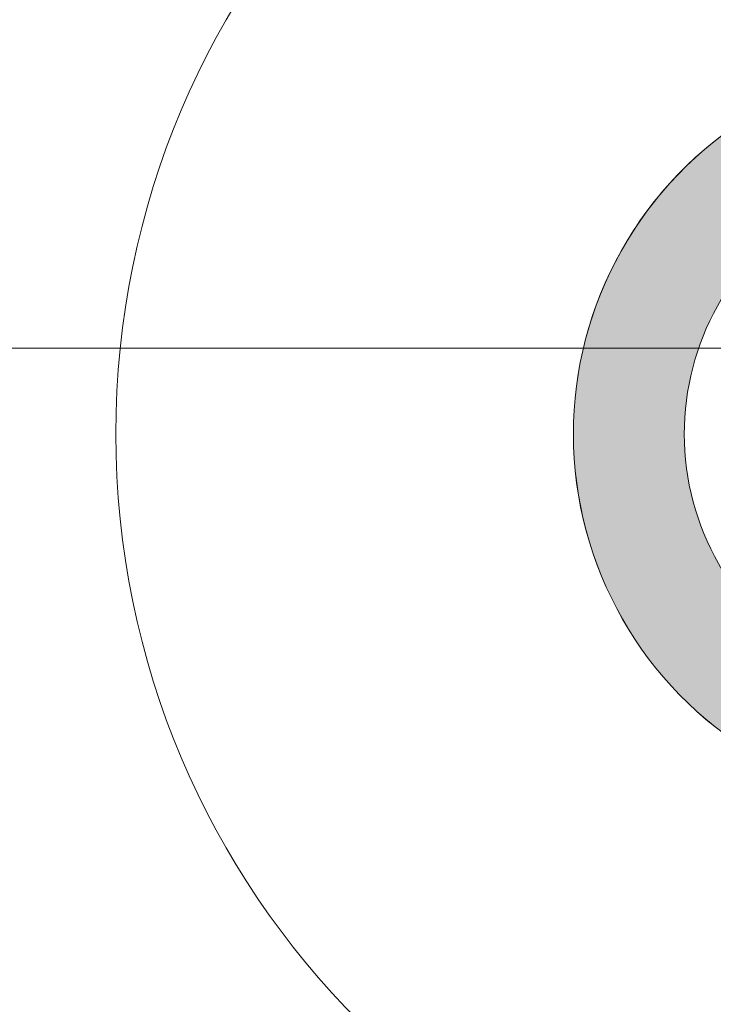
# Model space of a CAD drawing. Header units: millimetres. Extents: x 747415 to 1601423, y -236173 to 551995.
# Tile 186 of 256: x 1080944 to 1083441, y 28095 to 31641. Entities that reach past the tile are written whole.
import ezdxf
from ezdxf.lldxf.tags import DXFTag

# ---------------------------------------------------------------- set-up
doc = ezdxf.new("R2010")
doc.units = ezdxf.units.MM
doc.header["$LTSCALE"] = 100
doc.header["$MEASUREMENT"] = 0
for name, color, linetype, lineweight in [('T--L9042_BOMEN', 84, 'CONTINUOUS', 0), ('T--L9064_ICT', 170, 'ICT_LEIDING', 0), ('T--L9071_TERREINMEUBILAIR_Bank', 250, 'CONTINUOUS', 0)]:
    doc.layers.add(name, color=color, linetype=linetype, lineweight=lineweight)
doc.layers.add('T--L9064_Glasvezel', color=54, linetype='CONTINUOUS')
doc.styles.get("Standard").update_dxf_attribs({"font": 'arial.ttf'})
doc.styles.add('vddonk Arial', font='arial.ttf')
tags = doc.linetypes.add('ICT_LEIDING', pattern='A,12.7,-5.08,["ICT",Standard,S=2.54,R=0,X=-2.54,Y=-1.27],-7.62', length=25.4).pattern_tags.tags
tags[6] = DXFTag(74, 10)
doc.dimstyles.new('Gebr vd Donk', dxfattribs={"dimtxt": 1.5, "dimasz": 1.5, "dimexe": 0, "dimexo": 0, "dimgap": 0.3, "dimtad": 1, "dimdec": 1, "dimzin": 0, "dimdsep": 46, "dimtxsty": 'vddonk Arial', "dimcen": 0.1, "dimclrd": 6, "dimclre": 6, "dimclrt": 6, "dimadec": 0, "dimazin": 0, "dimtfac": 1, "dimtdec": 1, "dimtmove": 0, "dimatfit": 0, "dimfxl": 1, "dimtolj": 1, "dimtzin": 0, "dimlwd": 18, "dimlwe": 18, "dimarcsym": 0})

# ---------------------------------------------------------------- blocks, each defined once
blk = doc.blocks.new('Loop Arc geel')
at = {"layer": 'T--L9071_TERREINMEUBILAIR_Bank'}
h = blk.add_hatch(color=9, dxfattribs=at)
h.dxf.hatch_style = 1
edge = h.paths.add_edge_path()
edge.add_line((0.1595085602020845, -0.0721044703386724), (-0.1595085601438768, 0.07210447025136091))
edge.add_ellipse((-0.1698063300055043, 0.04932387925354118), major_axis=(-0.02499998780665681, 0), ratio=1, start_angle=245.675062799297, end_angle=332.7364702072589)
edge.add_ellipse((-1.047651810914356, 0.4735819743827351), major_axis=(-0.9499995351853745, 0), ratio=1, start_angle=37.10569759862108, end_angle=154.2444279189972, ccw=False)
edge.add_ellipse((-1.824833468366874, -0.1151423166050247), major_axis=(-0.02499998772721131, 0), ratio=1, start_angle=218.6136553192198, end_angle=305.6750627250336)
edge.add_line((-1.839413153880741, -0.09483389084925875), (-2.123810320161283, -0.2990063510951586))
edge.add_ellipse((-2.10923063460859, -0.3193147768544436), major_axis=(-0.024999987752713, 0), ratio=1, start_angle=-54.32493720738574, end_angle=37.83728885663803)
edge.add_ellipse((-1.047651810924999, 0.4735819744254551), major_axis=(-1.34999933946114, 0), ratio=1, start_angle=36.77619521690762, end_angle=154.6139691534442)
edge.add_ellipse((0.1492107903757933, -0.09488506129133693), major_axis=(-0.02499998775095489, 0), ratio=1, start_angle=155.6750628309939, end_angle=245.6750628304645)
at = {"layer": 'T--L9071_TERREINMEUBILAIR_Bank', "extrusion": (0, 0, -1)}
blk.add_lwpolyline([(-0.1595085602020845, -0.0721044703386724), (0.1595085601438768, 0.07210447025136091, -0.3992701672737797), (0.1920290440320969, 0.06077596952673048, 0.5608223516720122), (1.805299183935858, -0.0995406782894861, -0.3992701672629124), (1.839413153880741, -0.09483389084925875), (2.123810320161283, -0.2990063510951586, -0.4253104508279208), (2.128974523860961, -0.3346502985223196, -0.5648387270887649), (-0.171991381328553, -0.1051828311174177, -0.4142135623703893)], format="xyb", close=True, dxfattribs=at)
blk = doc.blocks.new('boom nieuw')
at = {"layer": 'T--L9042_BOMEN'}
blk.add_circle((-2.842170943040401e-14, 8.575259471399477e-07), 0.4287631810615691, dxfattribs=at)

msp = doc.modelspace()

# ---------------------------------------------------------------- hatches: boundary and pattern name
at = {"layer": 'T--L9071_TERREINMEUBILAIR_Bank'}
h = msp.add_hatch(color=256, dxfattribs=at)
h.dxf.hatch_style = 1
h.paths.add_polyline_path([(1083706.311342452, 28932.61905044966, 0.4142135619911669), (1083739.307646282, 28945.07090562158), (1083883.158850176, 29263.29664555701, 0.3992701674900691), (1083871.858451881, 29295.73645644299, -0.5608223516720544), (1083711.939498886, 30905.00458415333, 0.399270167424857), (1083716.634610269, 30939.03392815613), (1083512.96863724, 31222.72559512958, 0.4142135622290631), (1083478.167072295, 31228.44012417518, 0.5650691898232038)])

# ---------------------------------------------------------------- linework, layer by layer
at = {"layer": 'T--L9064_ICT', "color": 1, "lineweight": 0}
msp.add_line((1087005.817259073, 30457.3975695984), (978217.5296788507, 30457.39756959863), dxfattribs=at)
at = {"layer": 'T--L9071_TERREINMEUBILAIR_Bank'}
msp.add_lwpolyline([(1083711.939498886, 30905.00458415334, 0.3992701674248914), (1083716.634610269, 30939.03392815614), (1083512.96863724, 31222.72559512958, 0.414213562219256), (1083478.167072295, 31228.44012417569, 0.565069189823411), (1083706.311342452, 28932.61905044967, 0.4142135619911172), (1083739.307646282, 28945.07090562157), (1083883.158850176, 29263.29664555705, 0.3992701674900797), (1083871.858451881, 29295.73645644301, -0.5608223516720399)], format="xyb", close=True, dxfattribs=at)

# ---------------------------------------------------------------- block references
at = {"layer": 'T--L9042_BOMEN', "xscale": 6982.635217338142, "yscale": 6982.635217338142, "zscale": 6982.635217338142, "rotation": 226.390364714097}
msp.add_blockref('boom nieuw', (1084283.640415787, 30149.23669402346), dxfattribs=at)
at = {"layer": 'T--L9071_TERREINMEUBILAIR_Bank', "xscale": 997.5193167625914, "yscale": 997.5193167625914, "zscale": 997.5193167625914, "rotation": 270}
msp.add_blockref('Loop Arc geel', (1083811.233248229, 29104.18377558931), dxfattribs=at)

# ---------------------------------------------------------------- texts
at = {"layer": 'T--L9064_Glasvezel', "linetype": 'Continuous', "insert": (1064757.91840804, 16935.44191872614), "char_height": 1499.999999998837, "attachment_point": 9, "rotation": 228.70932357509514, "style": 'vddonk Arial'}
msp.add_mtext('Entry point: 3007-(KNNGWLLM1CLLG)-IC', dxfattribs=at)

# ---------------------------------------------------------------- leaders
at = {"layer": 'T--L9064_Glasvezel', "linetype": 'Continuous', "annotation_type": 0, "has_hookline": 1, "hookline_direction": 1, "text_width": 39229.19508864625, "horizontal_direction": (-0.6598794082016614, -0.7513715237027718, 0)}
msp.add_leader([(1061124.504787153, 9444.188306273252), (1065321.249086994, 16440.30695111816)], dimstyle='Gebr vd Donk', override={"dimgap": 0.3, "dimtad": 0, "dimarcsym": 1}, dxfattribs=at)

doc.saveas('drawing.dxf')
